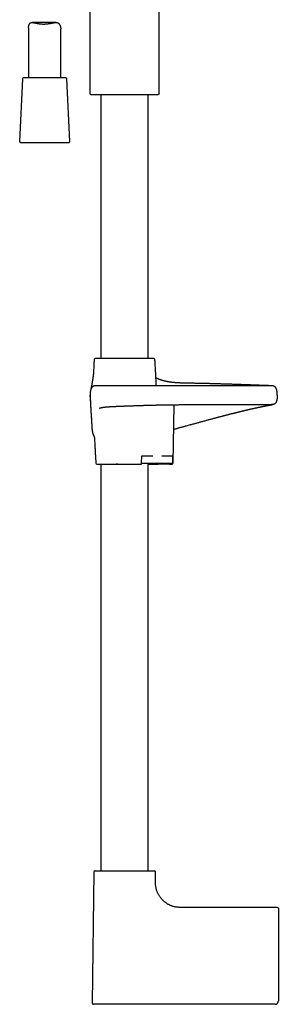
# Model space of a CAD drawing. Header units: millimetres. Extents: x 8 to 891, y 12 to 2057.
# Tile 6 of 15: x 36 to 156, y 1089 to 1546. Entities that reach past the tile are written whole.
import ezdxf

# ---------------------------------------------------------------- set-up
doc = ezdxf.new("R2010")
doc.units = ezdxf.units.MM

msp = doc.modelspace()

# ---------------------------------------------------------------- linework, layer by layer
at = {"color": 7, "linetype": 'Continuous', "lineweight": 30}
for p, q in [((100.75, 1512.18), (100.75, 1626.82)), ((68.45, 1557.08), (68.45, 1512.18)), ((52.72, 1545.09), (41.57, 1545.09)), ((39.95, 1542.64), (39.95, 1519.4)), ((54.95, 1519.4), (54.95, 1542.13)), ((37.08, 1518.93), (35.82, 1489.93)), ((57.32, 1519.4), (37.58, 1519.4)), ((59.08, 1489.93), (57.82, 1518.93)), ((68.92, 1511.68), (70.29, 1511.61)), ((70.29, 1511.61), (98.91, 1511.61)), ((73.6, 1511.61), (73.6, 1389.05)), ((95.6, 1389.05), (95.6, 1511.61)), ((98.91, 1511.61), (100.27, 1511.68)), ((36.32, 1489.4), (46.78, 1489.4)), ((46.78, 1489.4), (58.58, 1489.4)), ((112.6, 1376.44), (71.19, 1376.44)), ((112.6, 1377.67), (112.6, 1377.67)), ((152.99, 1376.44), (112.6, 1376.44)), ((68.6, 1372.09), (68.6, 1371.9)), ((68.6, 1372.09), (68.61, 1372.09)), ((107.12, 1340.58), (107.71, 1367.66)), ((112.6, 1367.69), (152.88, 1367.69)), ((73.6, 1340.09), (73.6, 1151.28)), ((81.28, 1340.09), (90.62, 1340.09)), ((92.49, 1340.58), (92.62, 1343.88)), ((93.07, 1343.88), (97.79, 1343.88)), ((95.6, 1151.28), (95.6, 1340.09)), ((105.2, 1340.09), (99.59, 1340.09)), ((101.89, 1343.88), (106.6, 1343.88)), ((106.41, 1340.09), (105.2, 1340.09)), ((106.44, 1340.09), (106.41, 1340.09)), ((106.94, 1343.88), (106.94, 1340.58)), ((70.24, 1150.78), (69.6, 1089.8)), ((99.01, 1145.58), (98.95, 1150.78)), ((155.6, 1134.29), (110.41, 1134.29)), ((156.1, 1133.79), (156.1, 1119.76)), ((156.1, 1119.76), (156.1, 1090.79)), ((154.6, 1089.29), (84.6, 1089.29)), ((154.82, 1089.31), (154.82, 1089.31)), ((156.04, 1090.43), (156.04, 1090.43))]:
    msp.add_line(p, q, dxfattribs=at)
at = {"color": 7, "linetype": 'Continuous', "lineweight": 30, "flags": 128}
for points in [[(92.49, 1340.58), (94.9, 1340.58), (97.3, 1340.58), (99.71, 1340.58), (102.12, 1340.58), (104.53, 1340.58), (106.94, 1340.58)], [(95.46, 1340.09), (95.46, 1340.09), (95.49, 1340.09), (95.53, 1340.09), (95.61, 1340.09), (95.71, 1340.09), (95.84, 1340.09), (96, 1340.09), (96.2, 1340.09), (96.36, 1340.09), (96.55, 1340.09), (96.75, 1340.09), (96.97, 1340.09), (97.2, 1340.09), (97.45, 1340.09), (97.7, 1340.09), (97.98, 1340.09), (98.16, 1340.09), (98.35, 1340.09), (98.55, 1340.09), (98.75, 1340.09), (98.95, 1340.09), (99.16, 1340.09), (99.37, 1340.09), (99.59, 1340.09), (99.8, 1340.09), (100.02, 1340.1), (100.24, 1340.12), (100.46, 1340.16), (100.76, 1340.21), (101.06, 1340.26), (101.37, 1340.3), (101.68, 1340.34), (102.01, 1340.35), (102.44, 1340.36), (102.9, 1340.34), (103.36, 1340.31), (103.89, 1340.27), (104.42, 1340.21), (104.94, 1340.15), (105.45, 1340.11), (105.95, 1340.09), (106.4, 1340.09), (106.4, 1340.09)]]:
    msp.add_lwpolyline(points, dxfattribs=at)
at = {"color": 7, "linetype": 'Continuous', "lineweight": 30}
for centre, start, end in [((37.58, 1518.9), 90, 177.5187), ((57.32, 1518.9), 2.4813, 90), ((68.95, 1512.18), 180, 267.337), ((100.25, 1512.18), 272.663, 0), ((36.32, 1489.9), 177.5187, 270), ((58.58, 1489.9), 270, 2.4813), ((70.97, 1388.55), 90, 176.5802), ((98.23, 1388.55), 3.4198, 90), ((71.76, 1340.59), 183.8822, 270), ((70.74, 1150.78), 90, 179.4), ((98.45, 1150.78), 0.6, 90), ((155.6, 1133.79), 0, 90), ((70.1, 1089.79), 179.4, 270)]:
    msp.add_arc(centre, 0.5, start, end, dxfattribs=at)
for points, knots in [([(39.95, 1542.64), (39.95, 1542.66), (39.95, 1542.76), (39.96, 1542.94), (39.99, 1543.17), (40.02, 1543.4), (40.07, 1543.64), (40.14, 1543.87), (40.21, 1544.1), (40.3, 1544.31), (40.41, 1544.51), (40.52, 1544.65), (40.61, 1544.76), (40.69, 1544.83), (40.77, 1544.89), (40.89, 1544.96), (41.05, 1545.02), (41.26, 1545.07), (41.49, 1545.09), (41.71, 1545.08), (41.91, 1545.07), (42.1, 1545.05), (42.29, 1545.02), (42.49, 1544.98), (42.7, 1544.95), (42.91, 1544.9), (43.13, 1544.86), (43.36, 1544.81), (43.6, 1544.77), (43.84, 1544.72), (44.09, 1544.67), (44.35, 1544.63), (44.61, 1544.58), (44.88, 1544.54), (45.15, 1544.51), (45.46, 1544.47), (45.81, 1544.44), (46.2, 1544.41), (46.6, 1544.39), (46.86, 1544.39), (47, 1544.39)], [0, 0, 0, 0, 0.01279, 0.044406, 0.076205, 0.108043, 0.140241, 0.172476, 0.204858, 0.237319, 0.26894, 0.300953, 0.317087, 0.33322, 0.349613, 0.366054, 0.397696, 0.429898, 0.462358, 0.495305, 0.51759, 0.539923, 0.562556, 0.585189, 0.607965, 0.630742, 0.653783, 0.676856, 0.700369, 0.723914, 0.747711, 0.771508, 0.795445, 0.819381, 0.843591, 0.867842, 0.900597, 0.933576, 0.966671, 1, 1, 1, 1]), ([(47, 1544.39), (47.1, 1544.39), (47.29, 1544.39), (47.59, 1544.4), (47.89, 1544.42), (48.2, 1544.44), (48.5, 1544.46), (48.8, 1544.5), (49.1, 1544.54), (49.39, 1544.58), (49.68, 1544.62), (49.96, 1544.67), (50.23, 1544.72), (50.51, 1544.77), (50.78, 1544.82), (51.05, 1544.87), (51.31, 1544.92), (51.6, 1544.97), (51.93, 1545.02), (52.28, 1545.07), (52.56, 1545.08), (52.77, 1545.09), (52.96, 1545.08), (53.16, 1545.06), (53.37, 1545.01), (53.57, 1544.94), (53.75, 1544.84), (53.92, 1544.72), (54.07, 1544.57), (54.2, 1544.41), (54.33, 1544.22), (54.45, 1544), (54.56, 1543.77), (54.65, 1543.53), (54.74, 1543.28), (54.81, 1543.04), (54.87, 1542.8), (54.91, 1542.57), (54.94, 1542.35), (54.95, 1542.21), (54.95, 1542.14), (54.95, 1542.13)], [0, 0, 0, 0, 0.022686, 0.045418, 0.068495, 0.091573, 0.114834, 0.138095, 0.161701, 0.185351, 0.208036, 0.230757, 0.253745, 0.276734, 0.299864, 0.322994, 0.346398, 0.369842, 0.403662, 0.437809, 0.47214, 0.489502, 0.5069, 0.53242, 0.558266, 0.584295, 0.610716, 0.636243, 0.662087, 0.688067, 0.714293, 0.744613, 0.775007, 0.805554, 0.836139, 0.867071, 0.898051, 0.929234, 0.960537, 0.993098, 1, 1, 1, 1]), ([(70.47, 1388.58), (70.45, 1388.3), (70.41, 1387.68), (70.36, 1386.71), (70.3, 1385.66), (70.25, 1384.6), (70.2, 1383.7), (70.17, 1383.16), (70.16, 1382.97)], [0, 0, 0, 0, 0.148717, 0.331924, 0.518873, 0.708634, 0.900279, 1, 1, 1, 1]), ([(94.23, 1389.05), (94.12, 1389.05), (93.9, 1389.05), (93.55, 1389.05), (93.2, 1389.05), (92.83, 1389.05), (92.45, 1389.05), (92.06, 1389.05), (91.66, 1389.05), (91.26, 1389.05), (90.85, 1389.05), (90.43, 1389.05), (89.98, 1389.05), (89.5, 1389.05), (88.98, 1389.05), (88.46, 1389.05), (87.93, 1389.05), (87.34, 1389.05), (86.7, 1389.05), (86, 1389.05), (85.3, 1389.05), (84.64, 1389.05), (84.03, 1389.05), (83.47, 1389.05), (82.91, 1389.05), (82.36, 1389.05), (81.84, 1389.05), (81.35, 1389.05), (80.91, 1389.05), (80.47, 1389.05), (80.04, 1389.05), (79.61, 1389.05), (79.17, 1389.05), (78.73, 1389.05), (78.29, 1389.05), (77.86, 1389.05), (77.43, 1389.05), (77.02, 1389.05), (76.56, 1389.05), (76.04, 1389.05), (75.49, 1389.05), (75.02, 1389.05), (74.63, 1389.05), (74.32, 1389.05), (74.02, 1389.05), (73.73, 1389.05), (73.46, 1389.05), (73.19, 1389.05), (72.94, 1389.05), (72.7, 1389.05), (72.48, 1389.05), (72.28, 1389.05), (72.07, 1389.05), (71.88, 1389.05), (71.69, 1389.05), (71.52, 1389.05), (71.38, 1389.05), (71.24, 1389.05), (71.12, 1389.05), (71.03, 1389.05), (70.98, 1389.05), (70.97, 1389.05), (70.97, 1389.05)], [0, 0, 0, 0, 0.014515, 0.029003, 0.04348, 0.057964, 0.072471, 0.087558, 0.102046, 0.116516, 0.130985, 0.145471, 0.15999, 0.177165, 0.1943, 0.211424, 0.228565, 0.24575, 0.267669, 0.289533, 0.311402, 0.333333, 0.350875, 0.368375, 0.385862, 0.403367, 0.42092, 0.435236, 0.449522, 0.463793, 0.478066, 0.492357, 0.506682, 0.52207, 0.537426, 0.55277, 0.568123, 0.583505, 0.598343, 0.621109, 0.643862, 0.666667, 0.681179, 0.695665, 0.710143, 0.724628, 0.739137, 0.754225, 0.768713, 0.783183, 0.797652, 0.812137, 0.826656, 0.843831, 0.860967, 0.878091, 0.895231, 0.912417, 0.934336, 0.9562, 0.978069, 1, 1, 1, 1]), ([(98.23, 1389.05), (98.22, 1389.05), (98.22, 1389.05), (98.18, 1389.05), (98.12, 1389.05), (98.04, 1389.05), (97.95, 1389.05), (97.84, 1389.05), (97.72, 1389.05), (97.59, 1389.05), (97.44, 1389.05), (97.28, 1389.05), (97.1, 1389.05), (96.9, 1389.05), (96.68, 1389.05), (96.45, 1389.05), (96.19, 1389.05), (95.93, 1389.05), (95.61, 1389.05), (95.22, 1389.05), (94.74, 1389.05), (94.4, 1389.05), (94.23, 1389.05)], [0, 0, 0, 0, 0.052626, 0.105125, 0.157587, 0.210102, 0.26276, 0.305709, 0.348566, 0.391379, 0.434198, 0.477071, 0.520047, 0.566209, 0.612277, 0.65831, 0.70437, 0.750516, 0.795035, 0.86334, 0.931596, 1, 1, 1, 1]), ([(99.38, 1376.44), (99.37, 1376.67), (99.32, 1377.6), (99.23, 1379.24), (99.14, 1381.01), (99.06, 1382.44), (99, 1383.52), (98.95, 1384.59), (98.89, 1385.66), (98.83, 1386.7), (98.78, 1387.68), (98.74, 1388.3), (98.72, 1388.58)], [0, 0, 0, 0, 0.056015, 0.229812, 0.40468, 0.493982, 0.58315, 0.671877, 0.759734, 0.846289, 0.93111, 1, 1, 1, 1]), ([(70.16, 1382.97), (70.16, 1382.94), (70.15, 1382.88), (70.15, 1382.79), (70.14, 1382.72), (70.14, 1382.65), (70.14, 1382.58), (70.13, 1382.5), (70.12, 1382.41), (70.12, 1382.32), (70.11, 1382.24), (70.1, 1382.16), (70.09, 1382.08), (70.09, 1381.99), (70.08, 1381.89), (70.07, 1381.8), (70.06, 1381.71), (70.05, 1381.64), (70.04, 1381.55), (70.03, 1381.46), (70.02, 1381.36), (70.01, 1381.25), (70, 1381.16), (69.99, 1381.08), (69.98, 1381), (69.97, 1380.92), (69.96, 1380.84), (69.95, 1380.76), (69.94, 1380.68), (69.93, 1380.61), (69.92, 1380.54), (69.91, 1380.48), (69.9, 1380.42), (69.89, 1380.36), (69.88, 1380.28), (69.87, 1380.21), (69.86, 1380.13), (69.85, 1380.07), (69.84, 1380.01), (69.84, 1379.96), (69.83, 1379.91), (69.82, 1379.87), (69.82, 1379.82), (69.81, 1379.77), (69.8, 1379.7), (69.79, 1379.63), (69.77, 1379.55), (69.76, 1379.47), (69.75, 1379.4), (69.74, 1379.34), (69.73, 1379.29), (69.73, 1379.23), (69.72, 1379.18), (69.71, 1379.11), (69.7, 1379.04), (69.68, 1378.96), (69.67, 1378.89), (69.66, 1378.83), (69.65, 1378.77), (69.64, 1378.72), (69.63, 1378.66), (69.62, 1378.58), (69.61, 1378.49), (69.59, 1378.38), (69.57, 1378.28), (69.55, 1378.17), (69.54, 1378.07), (69.52, 1377.99), (69.51, 1377.9), (69.5, 1377.83), (69.48, 1377.75), (69.47, 1377.68), (69.46, 1377.61), (69.45, 1377.56), (69.44, 1377.5), (69.43, 1377.44), (69.42, 1377.36), (69.4, 1377.28), (69.39, 1377.19), (69.37, 1377.11), (69.36, 1377.03), (69.35, 1376.97), (69.33, 1376.91), (69.32, 1376.84), (69.31, 1376.77), (69.29, 1376.69), (69.28, 1376.59), (69.26, 1376.5), (69.24, 1376.4), (69.22, 1376.3), (69.2, 1376.19), (69.18, 1376.09), (69.17, 1376), (69.15, 1375.9), (69.13, 1375.8), (69.11, 1375.7), (69.09, 1375.6), (69.07, 1375.51), (69.05, 1375.42), (69.04, 1375.36), (69.03, 1375.3), (69.02, 1375.25), (69.01, 1375.19), (69, 1375.14), (68.98, 1375.08), (68.97, 1375.03), (68.96, 1374.96), (68.94, 1374.88), (68.93, 1374.8), (68.91, 1374.75), (68.91, 1374.72), (68.9, 1374.7), (68.9, 1374.69), (68.9, 1374.67), (68.9, 1374.67), (68.9, 1374.66), (68.89, 1374.66), (68.9, 1374.66), (68.9, 1374.67), (68.9, 1374.67), (68.9, 1374.67), (68.9, 1374.67), (68.9, 1374.67), (68.9, 1374.67), (68.9, 1374.67), (68.9, 1374.67), (68.9, 1374.67), (68.9, 1374.67), (68.9, 1374.67)], [0, 0, 0, 0, 0.005717, 0.010473, 0.014152, 0.017883, 0.021978, 0.026445, 0.032649, 0.037875, 0.042249, 0.046927, 0.052239, 0.057939, 0.063928, 0.070119, 0.075669, 0.080358, 0.085055, 0.091609, 0.098851, 0.105742, 0.112221, 0.118076, 0.123301, 0.127988, 0.133663, 0.140073, 0.145928, 0.151045, 0.155454, 0.159891, 0.16419, 0.168725, 0.174532, 0.180035, 0.185806, 0.190793, 0.194967, 0.198875, 0.202309, 0.205758, 0.20922, 0.213033, 0.217937, 0.223964, 0.230894, 0.237129, 0.242349, 0.246723, 0.251009, 0.255055, 0.259598, 0.264963, 0.27115, 0.277289, 0.2834, 0.288461, 0.292818, 0.297144, 0.301466, 0.30797, 0.315853, 0.323994, 0.334071, 0.342952, 0.350804, 0.359338, 0.365, 0.371588, 0.378854, 0.385299, 0.390673, 0.395347, 0.399866, 0.405963, 0.412657, 0.420106, 0.428447, 0.436097, 0.442987, 0.448824, 0.454343, 0.459959, 0.466386, 0.475127, 0.48451, 0.494138, 0.503034, 0.514554, 0.525569, 0.536229, 0.546703, 0.556902, 0.569875, 0.582369, 0.595099, 0.607937, 0.620081, 0.630351, 0.637885, 0.646703, 0.656776, 0.668051, 0.679639, 0.69111, 0.702474, 0.728635, 0.754146, 0.778368, 0.792054, 0.805216, 0.817117, 0.827629, 0.843637, 0.861056, 0.880293, 0.899452, 0.917337, 0.933965, 0.939614, 0.946314, 0.95411, 0.963006, 0.973009, 0.983919, 0.995914, 1, 1, 1, 1]), ([(71.19, 1376.44), (71.16, 1376.44), (71.04, 1376.44), (70.83, 1376.43), (70.57, 1376.38), (70.31, 1376.31), (70.08, 1376.22), (69.89, 1376.12), (69.73, 1376.01), (69.58, 1375.89), (69.45, 1375.76), (69.32, 1375.6), (69.21, 1375.42), (69.11, 1375.23), (69.02, 1375.03), (68.92, 1374.76), (68.83, 1374.42), (68.74, 1374.02), (68.68, 1373.61), (68.64, 1373.24), (68.62, 1372.91), (68.6, 1372.61), (68.6, 1372.34), (68.6, 1372.17), (68.6, 1372.09)], [0, 0, 0, 0, 0.015765, 0.061733, 0.108494, 0.155763, 0.203438, 0.235516, 0.267938, 0.30087, 0.334543, 0.369242, 0.405272, 0.442746, 0.481621, 0.521769, 0.591508, 0.66306, 0.734968, 0.805619, 0.859138, 0.909963, 0.957216, 1, 1, 1, 1]), ([(112.6, 1377.68), (112.4, 1377.68), (111.98, 1377.69), (111.34, 1377.7), (110.68, 1377.73), (110.05, 1377.76), (109.46, 1377.79), (108.9, 1377.82), (108.35, 1377.86), (107.81, 1377.91), (107.29, 1377.96), (106.81, 1378.01), (106.36, 1378.07), (105.92, 1378.12), (105.5, 1378.19), (105.1, 1378.25), (104.73, 1378.31), (104.4, 1378.37), (104.1, 1378.43), (103.84, 1378.49), (103.61, 1378.54), (103.4, 1378.59), (103.23, 1378.63), (103.07, 1378.67), (102.89, 1378.71), (102.75, 1378.75), (102.65, 1378.77), (102.58, 1378.79), (102.49, 1378.82), (102.38, 1378.85), (102.24, 1378.89), (102.08, 1378.93), (101.92, 1378.98), (101.77, 1379.03), (101.65, 1379.07), (101.55, 1379.1), (101.46, 1379.13), (101.36, 1379.17), (101.22, 1379.21), (101.06, 1379.27), (100.89, 1379.33), (100.74, 1379.39), (100.6, 1379.45), (100.47, 1379.5), (100.33, 1379.56), (100.18, 1379.63), (100.03, 1379.7), (99.88, 1379.77), (99.73, 1379.85), (99.59, 1379.92), (99.46, 1380), (99.33, 1380.07), (99.23, 1380.13), (99.18, 1380.16), (99.18, 1380.16)], [0, 0, 0, 0, 0.0406305, 0.0894586, 0.1359923, 0.1802501, 0.2222677, 0.2620927, 0.2997815, 0.3388445, 0.3754806, 0.4097744, 0.4418081, 0.4716598, 0.5030259, 0.5317666, 0.5579697, 0.5817129, 0.6030637, 0.6220799, 0.6388105, 0.6532962, 0.6655703, 0.6757452, 0.6900726, 0.7031611, 0.7070218, 0.7118045, 0.7184782, 0.7270244, 0.7372007, 0.7498142, 0.7618405, 0.7732852, 0.7834889, 0.7902723, 0.7965322, 0.8043765, 0.8139495, 0.8285041, 0.8423688, 0.8546132, 0.8648552, 0.8760073, 0.8884391, 0.9014146, 0.9141066, 0.9281722, 0.9435964, 0.9567885, 0.96993, 0.9828267, 0.9984968, 1, 1, 1, 1]), ([(153.09, 1376.44), (153.09, 1376.44), (153.09, 1376.44), (153.07, 1376.44), (153.04, 1376.44), (153.01, 1376.45), (152.97, 1376.45), (152.92, 1376.45), (152.87, 1376.45), (152.82, 1376.45), (152.76, 1376.45), (152.71, 1376.46), (152.63, 1376.46), (152.53, 1376.46), (152.39, 1376.47), (152.24, 1376.47), (152.1, 1376.48), (151.97, 1376.48), (151.87, 1376.49), (151.78, 1376.49), (151.69, 1376.49), (151.6, 1376.5), (151.52, 1376.5), (151.41, 1376.5), (151.28, 1376.51), (151.11, 1376.52), (150.92, 1376.52), (150.71, 1376.53), (150.47, 1376.54), (150.22, 1376.55), (149.94, 1376.56), (149.64, 1376.57), (149.32, 1376.58), (148.99, 1376.59), (148.58, 1376.61), (148.08, 1376.63), (147.47, 1376.65), (146.83, 1376.67), (146.27, 1376.7), (145.82, 1376.71), (145.47, 1376.73), (145.13, 1376.74), (144.77, 1376.75), (144.4, 1376.76), (144.02, 1376.78), (143.63, 1376.79), (143.22, 1376.81), (142.79, 1376.82), (142.34, 1376.84), (141.86, 1376.86), (141.36, 1376.88), (140.83, 1376.9), (140.27, 1376.92), (139.68, 1376.94), (139.07, 1376.96), (138.44, 1376.98), (137.77, 1377.01), (137.08, 1377.03), (136.37, 1377.05), (135.63, 1377.08), (134.87, 1377.11), (134.07, 1377.13), (133.25, 1377.16), (132.39, 1377.19), (131.56, 1377.21), (130.76, 1377.24), (130.01, 1377.26), (129.23, 1377.28), (128.43, 1377.31), (127.61, 1377.33), (126.8, 1377.35), (126.01, 1377.38), (125.24, 1377.4), (124.45, 1377.42), (123.64, 1377.44), (122.82, 1377.46), (121.98, 1377.48), (121.12, 1377.5), (120.23, 1377.52), (119.32, 1377.54), (118.37, 1377.56), (117.38, 1377.58), (116.37, 1377.6), (115.32, 1377.62), (114.25, 1377.64), (113.33, 1377.66), (112.78, 1377.67), (112.6, 1377.67)], [0, 0, 0, 0, 0.010062, 0.020587, 0.030611, 0.04014, 0.049177, 0.057727, 0.065347, 0.072541, 0.079311, 0.08566, 0.091591, 0.104072, 0.116395, 0.128576, 0.140615, 0.147431, 0.153958, 0.16002, 0.165619, 0.170757, 0.17546, 0.18009, 0.188699, 0.197477, 0.206595, 0.216932, 0.227729, 0.238981, 0.250681, 0.262775, 0.274983, 0.287261, 0.299605, 0.319127, 0.338788, 0.35857, 0.37845, 0.387923, 0.397409, 0.406907, 0.416416, 0.425955, 0.43582, 0.445504, 0.455553, 0.465964, 0.476733, 0.487856, 0.499333, 0.511163, 0.523346, 0.535882, 0.548775, 0.561785, 0.575147, 0.588863, 0.602943, 0.616869, 0.631149, 0.645793, 0.660814, 0.676225, 0.692042, 0.704767, 0.717762, 0.731038, 0.744605, 0.758476, 0.772659, 0.785044, 0.797672, 0.810549, 0.823687, 0.83711, 0.850594, 0.8644, 0.878555, 0.893079, 0.908301, 0.923951, 0.94005, 0.956619, 0.97368, 0.991253, 1, 1, 1, 1]), ([(155.59, 1372.09), (155.59, 1372.17), (155.58, 1372.35), (155.58, 1372.63), (155.56, 1372.92), (155.54, 1373.24), (155.51, 1373.56), (155.46, 1373.88), (155.4, 1374.2), (155.33, 1374.51), (155.25, 1374.79), (155.16, 1375.03), (155.07, 1375.24), (154.97, 1375.43), (154.86, 1375.6), (154.73, 1375.76), (154.59, 1375.9), (154.45, 1376.02), (154.29, 1376.12), (154.1, 1376.22), (153.87, 1376.31), (153.61, 1376.38), (153.34, 1376.43), (153.14, 1376.44), (153.02, 1376.44), (152.99, 1376.44)], [0, 0, 0, 0, 0.0436599, 0.0919444, 0.1439061, 0.1986136, 0.2551565, 0.3116225, 0.3682084, 0.424165, 0.4788138, 0.5189909, 0.55789, 0.5953822, 0.6314281, 0.6661448, 0.6998379, 0.7327953, 0.7652449, 0.7973532, 0.8450764, 0.8923922, 0.9391957, 0.9851961, 1, 1, 1, 1]), ([(68.6, 1372.09), (68.61, 1371.9), (68.61, 1371.54), (68.63, 1371.02), (68.65, 1370.53), (68.67, 1370.07), (68.69, 1369.63), (68.71, 1369.23), (68.73, 1368.86), (68.75, 1368.52), (68.77, 1368.23), (68.79, 1368.06), (68.8, 1367.99)], [0, 0, 0, 0, 0.130836, 0.254501, 0.371188, 0.481128, 0.584574, 0.681812, 0.773177, 0.859064, 0.939946, 1, 1, 1, 1]), ([(68.6, 1371.46), (68.6, 1371.46), (68.6, 1371.46), (68.6, 1371.47), (68.6, 1371.47), (68.6, 1371.47), (68.6, 1371.48), (68.6, 1371.48), (68.6, 1371.49), (68.6, 1371.49), (68.6, 1371.5), (68.6, 1371.51), (68.6, 1371.51), (68.6, 1371.52), (68.6, 1371.53), (68.6, 1371.54), (68.6, 1371.55), (68.6, 1371.56), (68.6, 1371.57), (68.6, 1371.58), (68.6, 1371.6), (68.6, 1371.61), (68.6, 1371.63), (68.6, 1371.64), (68.6, 1371.66), (68.6, 1371.69), (68.6, 1371.71), (68.6, 1371.73), (68.6, 1371.76), (68.6, 1371.79), (68.6, 1371.82), (68.6, 1371.86), (68.6, 1371.9), (68.6, 1371.94), (68.6, 1371.99), (68.6, 1372.04), (68.6, 1372.07), (68.6, 1372.09)], [0, 0, 0, 0, 0.044616, 0.08729, 0.12802, 0.166808, 0.203653, 0.238555, 0.269684, 0.299085, 0.32676, 0.352708, 0.37693, 0.400732, 0.422593, 0.442512, 0.460489, 0.476525, 0.490621, 0.505314, 0.520275, 0.53577, 0.551799, 0.57297, 0.595006, 0.617906, 0.642161, 0.668281, 0.696268, 0.726122, 0.757842, 0.793076, 0.830359, 0.869693, 0.911077, 0.954513, 1, 1, 1, 1]), ([(68.6, 1371.44), (68.6, 1371.42), (68.61, 1371.35), (68.61, 1371.21), (68.61, 1371.03), (68.62, 1370.88), (68.62, 1370.76), (68.63, 1370.67), (68.63, 1370.6), (68.63, 1370.54), (68.63, 1370.48), (68.64, 1370.44), (68.64, 1370.37), (68.64, 1370.28), (68.65, 1370.18), (68.65, 1370.08), (68.65, 1370), (68.66, 1369.92), (68.66, 1369.84), (68.66, 1369.76), (68.67, 1369.68), (68.67, 1369.59), (68.68, 1369.48), (68.68, 1369.35), (68.69, 1369.19), (68.7, 1369.01), (68.71, 1368.81), (68.72, 1368.63), (68.73, 1368.43), (68.74, 1368.22), (68.75, 1367.99), (68.76, 1367.78), (68.77, 1367.54), (68.79, 1367.3), (68.8, 1367.02), (68.82, 1366.74), (68.84, 1366.44), (68.85, 1366.17), (68.87, 1365.88), (68.89, 1365.58), (68.9, 1365.28), (68.92, 1365), (68.94, 1364.71), (68.95, 1364.42), (68.97, 1364.1), (68.99, 1363.76), (69.02, 1363.4), (69.04, 1363.05), (69.06, 1362.7), (69.08, 1362.36), (69.1, 1362.02), (69.12, 1361.74), (69.14, 1361.51), (69.15, 1361.33), (69.16, 1361.14), (69.17, 1360.95), (69.18, 1360.76), (69.19, 1360.6), (69.2, 1360.45), (69.21, 1360.31), (69.22, 1360.2), (69.23, 1360.1), (69.23, 1360.01), (69.24, 1359.9), (69.25, 1359.79), (69.25, 1359.69), (69.26, 1359.59), (69.26, 1359.5), (69.27, 1359.42), (69.27, 1359.34), (69.28, 1359.26), (69.28, 1359.17), (69.29, 1359.06), (69.3, 1358.95), (69.3, 1358.85), (69.31, 1358.74), (69.32, 1358.62), (69.32, 1358.49), (69.33, 1358.37), (69.34, 1358.25), (69.35, 1358.13), (69.35, 1358), (69.36, 1357.88), (69.37, 1357.77), (69.37, 1357.68), (69.38, 1357.6), (69.38, 1357.52), (69.39, 1357.43), (69.4, 1357.28), (69.41, 1357.09), (69.43, 1356.86), (69.44, 1356.66), (69.45, 1356.5), (69.46, 1356.39), (69.47, 1356.31), (69.48, 1356.23), (69.48, 1356.14), (69.49, 1356.05), (69.5, 1355.96), (69.51, 1355.88), (69.52, 1355.8), (69.53, 1355.72), (69.54, 1355.65), (69.55, 1355.57), (69.56, 1355.48), (69.58, 1355.4), (69.59, 1355.33), (69.6, 1355.28), (69.61, 1355.24), (69.62, 1355.19), (69.63, 1355.13), (69.64, 1355.06), (69.66, 1354.97), (69.68, 1354.87), (69.71, 1354.77), (69.73, 1354.66), (69.76, 1354.56), (69.8, 1354.45), (69.83, 1354.34), (69.86, 1354.23), (69.9, 1354.12), (69.93, 1354.02), (69.96, 1353.93), (69.99, 1353.85), (70.02, 1353.78), (70.05, 1353.71), (70.08, 1353.63), (70.11, 1353.56), (70.14, 1353.46), (70.19, 1353.35), (70.24, 1353.23), (70.28, 1353.11), (70.33, 1353), (70.37, 1352.89), (70.41, 1352.8), (70.44, 1352.71), (70.48, 1352.62), (70.51, 1352.53), (70.53, 1352.46), (70.55, 1352.41), (70.56, 1352.37), (70.57, 1352.33), (70.58, 1352.3), (70.59, 1352.28), (70.6, 1352.26), (70.6, 1352.24), (70.6, 1352.23), (70.61, 1352.22), (70.61, 1352.2), (70.62, 1352.19), (70.62, 1352.18), (70.62, 1352.17), (70.62, 1352.17), (70.62, 1352.17)], [0, 0, 0, 0, 0.001072, 0.007149, 0.012636, 0.017449, 0.021533, 0.024504, 0.026954, 0.030939, 0.035084, 0.039415, 0.044732, 0.050325, 0.055605, 0.060569, 0.064779, 0.068332, 0.072997, 0.077246, 0.081448, 0.086222, 0.09151, 0.097222, 0.105163, 0.11291, 0.120588, 0.128317, 0.135053, 0.143313, 0.15072, 0.159312, 0.166019, 0.174238, 0.183443, 0.192735, 0.202067, 0.21066, 0.218135, 0.229442, 0.237722, 0.245158, 0.254678, 0.263573, 0.270707, 0.282998, 0.292838, 0.302801, 0.313293, 0.322563, 0.332247, 0.342011, 0.346735, 0.351687, 0.357144, 0.363073, 0.368035, 0.372993, 0.377287, 0.380929, 0.38434, 0.387297, 0.390264, 0.393793, 0.398276, 0.402289, 0.40686, 0.410094, 0.413297, 0.41628, 0.418841, 0.422058, 0.425751, 0.429055, 0.43205, 0.4347, 0.438368, 0.442309, 0.445457, 0.448797, 0.452342, 0.456092, 0.45987, 0.463106, 0.465661, 0.467899, 0.469966, 0.47263, 0.476015, 0.482943, 0.489673, 0.496017, 0.500214, 0.503771, 0.506, 0.508729, 0.511939, 0.516893, 0.52141, 0.526252, 0.531127, 0.535895, 0.540945, 0.546663, 0.554568, 0.561739, 0.5673, 0.571366, 0.575577, 0.580479, 0.586075, 0.592366, 0.60318, 0.613947, 0.624595, 0.635127, 0.647526, 0.659917, 0.672361, 0.684876, 0.697406, 0.709339, 0.718973, 0.728052, 0.736652, 0.744801, 0.753213, 0.762386, 0.772262, 0.786434, 0.801221, 0.816418, 0.831052, 0.844499, 0.857371, 0.870414, 0.883802, 0.897529, 0.911606, 0.91918, 0.92685, 0.934579, 0.941666, 0.947841, 0.952054, 0.955849, 0.959909, 0.964321, 0.969074, 0.977333, 0.986223, 0.995484, 1, 1, 1, 1]), ([(155.59, 1372.09), (155.58, 1371.93), (155.58, 1371.61), (155.56, 1371.13), (155.52, 1370.68), (155.47, 1370.27), (155.42, 1369.92), (155.35, 1369.62), (155.28, 1369.35), (155.2, 1369.1), (155.11, 1368.9), (155.02, 1368.72), (154.93, 1368.58), (154.82, 1368.42), (154.69, 1368.27), (154.52, 1368.13), (154.35, 1368.02), (154.17, 1367.93), (153.98, 1367.85), (153.75, 1367.79), (153.5, 1367.73), (153.22, 1367.7), (153.01, 1367.68), (152.9, 1367.69), (152.88, 1367.69)], [0, 0, 0, 0, 0.081359, 0.161295, 0.238597, 0.312076, 0.367332, 0.418839, 0.466135, 0.509354, 0.548945, 0.579511, 0.60817, 0.635209, 0.673342, 0.709403, 0.744233, 0.778526, 0.812812, 0.847444, 0.894385, 0.941983, 0.989891, 1, 1, 1, 1]), ([(72.97, 1366.05), (72.97, 1366.05), (72.97, 1366.05), (72.98, 1366.05), (72.98, 1366.05), (72.98, 1366.06), (72.99, 1366.06), (73, 1366.07), (73.01, 1366.07), (73.03, 1366.08), (73.04, 1366.09), (73.06, 1366.1), (73.09, 1366.11), (73.1, 1366.11), (73.12, 1366.12), (73.14, 1366.13), (73.16, 1366.13), (73.18, 1366.14), (73.2, 1366.15), (73.24, 1366.16), (73.27, 1366.18), (73.31, 1366.19), (73.35, 1366.2), (73.4, 1366.21), (73.46, 1366.23), (73.52, 1366.25), (73.59, 1366.27), (73.65, 1366.28), (73.71, 1366.3), (73.77, 1366.31), (73.84, 1366.32), (73.9, 1366.34), (73.96, 1366.35), (74.01, 1366.36), (74.07, 1366.37), (74.14, 1366.38), (74.19, 1366.39), (74.25, 1366.4), (74.3, 1366.41), (74.37, 1366.42), (74.44, 1366.43), (74.51, 1366.45), (74.58, 1366.46), (74.64, 1366.47), (74.69, 1366.47), (74.73, 1366.48), (74.76, 1366.48), (74.79, 1366.49), (74.82, 1366.49), (74.85, 1366.5), (74.9, 1366.5), (74.96, 1366.51), (75.02, 1366.52), (75.1, 1366.53), (75.19, 1366.54), (75.29, 1366.55), (75.38, 1366.56), (75.47, 1366.57), (75.55, 1366.58), (75.63, 1366.59), (75.71, 1366.6), (75.79, 1366.61), (75.87, 1366.61), (75.95, 1366.62), (76.03, 1366.63), (76.12, 1366.64), (76.22, 1366.65), (76.32, 1366.65), (76.42, 1366.66), (76.52, 1366.67), (76.62, 1366.68), (76.72, 1366.69), (76.82, 1366.69), (76.9, 1366.7), (76.98, 1366.71), (77.05, 1366.71), (77.13, 1366.72), (77.2, 1366.72), (77.3, 1366.73), (77.4, 1366.74), (77.5, 1366.74), (77.59, 1366.75), (77.69, 1366.75), (77.79, 1366.76), (77.89, 1366.77), (77.98, 1366.77), (78.05, 1366.78), (78.11, 1366.78), (78.17, 1366.78), (78.24, 1366.79), (78.32, 1366.79), (78.42, 1366.8), (78.54, 1366.8), (78.67, 1366.81), (78.8, 1366.82), (78.94, 1366.83), (79.09, 1366.83), (79.23, 1366.84), (79.36, 1366.85), (79.49, 1366.85), (79.6, 1366.86), (79.71, 1366.86), (79.79, 1366.87), (79.86, 1366.87), (79.9, 1366.87), (79.94, 1366.87), (79.98, 1366.87), (80.04, 1366.88), (80.13, 1366.88), (80.24, 1366.89), (80.36, 1366.89), (80.49, 1366.9), (80.62, 1366.9), (80.76, 1366.91), (80.9, 1366.91), (81.04, 1366.92), (81.24, 1366.93), (81.5, 1366.94), (81.9, 1366.95), (82.38, 1366.97), (82.85, 1366.99), (83.22, 1367.01), (83.5, 1367.02), (83.8, 1367.03), (84.12, 1367.04), (84.45, 1367.05), (84.81, 1367.07), (85.19, 1367.08), (85.6, 1367.09), (86.03, 1367.11), (86.48, 1367.13), (86.96, 1367.14), (87.46, 1367.16), (87.99, 1367.18), (88.54, 1367.2), (89.11, 1367.22), (89.69, 1367.24), (90.26, 1367.26), (90.82, 1367.28), (91.33, 1367.3), (91.79, 1367.31), (92.21, 1367.32), (92.61, 1367.34), (93.01, 1367.35), (93.32, 1367.36), (93.56, 1367.37), (93.72, 1367.37), (93.89, 1367.38), (94.04, 1367.38), (94.19, 1367.38), (94.34, 1367.39), (94.47, 1367.39), (94.59, 1367.4), (94.67, 1367.4), (94.72, 1367.4), (94.75, 1367.4), (94.77, 1367.4), (94.81, 1367.4), (94.88, 1367.4), (94.97, 1367.41), (95.08, 1367.41), (95.22, 1367.41), (95.4, 1367.42), (95.6, 1367.43), (95.82, 1367.43), (96.08, 1367.44), (96.37, 1367.45), (96.69, 1367.45), (97.04, 1367.46), (97.43, 1367.47), (97.84, 1367.48), (98.29, 1367.5), (98.75, 1367.51), (99.22, 1367.52), (99.72, 1367.53), (100.24, 1367.54), (100.78, 1367.55), (101.36, 1367.56), (101.98, 1367.58), (102.65, 1367.59), (103.37, 1367.6), (104.13, 1367.62), (104.92, 1367.63), (105.74, 1367.64), (106.6, 1367.65), (107.46, 1367.66), (108.34, 1367.67), (109.21, 1367.67), (110.12, 1367.68), (111.05, 1367.68), (111.88, 1367.69), (112.4, 1367.69), (112.6, 1367.69)], [0, 0, 0, 0, 0.000277, 0.00434, 0.007886, 0.011422, 0.01496, 0.018524, 0.02212, 0.025898, 0.030133, 0.034831, 0.038464, 0.041786, 0.044726, 0.047286, 0.04973, 0.052473, 0.05552, 0.060119, 0.064533, 0.068618, 0.072387, 0.077732, 0.083217, 0.088739, 0.094174, 0.099788, 0.104148, 0.108797, 0.113349, 0.117565, 0.121445, 0.125261, 0.129299, 0.133168, 0.136802, 0.140068, 0.143219, 0.146901, 0.151145, 0.15512, 0.158888, 0.162368, 0.165558, 0.167383, 0.168982, 0.17035, 0.171563, 0.17309, 0.175548, 0.178618, 0.182091, 0.185459, 0.190495, 0.195196, 0.199548, 0.203475, 0.207017, 0.210494, 0.213972, 0.217451, 0.220937, 0.224451, 0.228001, 0.231755, 0.235779, 0.239917, 0.24388, 0.247668, 0.251617, 0.255927, 0.259178, 0.2625, 0.265498, 0.268133, 0.270407, 0.273241, 0.276556, 0.280362, 0.283643, 0.286968, 0.290336, 0.293748, 0.297124, 0.300086, 0.302455, 0.304413, 0.306193, 0.308242, 0.310571, 0.313947, 0.317776, 0.321845, 0.326032, 0.330337, 0.334761, 0.339304, 0.342948, 0.346665, 0.350192, 0.353184, 0.355638, 0.357526, 0.358896, 0.359751, 0.360524, 0.362392, 0.364886, 0.368005, 0.37175, 0.375058, 0.378729, 0.382499, 0.386235, 0.389939, 0.393608, 0.402127, 0.410462, 0.424884, 0.438716, 0.445546, 0.45227, 0.459318, 0.466788, 0.474681, 0.482996, 0.491734, 0.500894, 0.510477, 0.520483, 0.530912, 0.541763, 0.553037, 0.564518, 0.576808, 0.588718, 0.600249, 0.611401, 0.622173, 0.63062, 0.638817, 0.646766, 0.654369, 0.661495, 0.66482, 0.668029, 0.671123, 0.674102, 0.676966, 0.679714, 0.682348, 0.684652, 0.686128, 0.687042, 0.687417, 0.687807, 0.68845, 0.689675, 0.691334, 0.693427, 0.696151, 0.699373, 0.703094, 0.707312, 0.712029, 0.717425, 0.723353, 0.729812, 0.736803, 0.744325, 0.752379, 0.760965, 0.769302, 0.778086, 0.787317, 0.796995, 0.80712, 0.817693, 0.829737, 0.842314, 0.855423, 0.869066, 0.883242, 0.897951, 0.913194, 0.927636, 0.942527, 0.957867, 0.973656, 0.989896, 1, 1, 1, 1]), ([(112.6, 1357.69), (112.72, 1357.72), (113.16, 1357.84), (113.89, 1358.04), (114.79, 1358.28), (115.66, 1358.51), (116.5, 1358.74), (117.3, 1358.96), (118.05, 1359.16), (118.77, 1359.36), (119.46, 1359.54), (120.13, 1359.73), (120.84, 1359.92), (121.57, 1360.12), (122.34, 1360.33), (123.07, 1360.53), (123.78, 1360.72), (124.45, 1360.9), (125.1, 1361.08), (125.75, 1361.25), (126.39, 1361.42), (127.04, 1361.6), (127.64, 1361.76), (128.22, 1361.91), (128.77, 1362.06), (129.28, 1362.19), (129.72, 1362.31), (130.08, 1362.4), (130.37, 1362.48), (130.63, 1362.54), (130.86, 1362.6), (131.07, 1362.66), (131.25, 1362.7), (131.4, 1362.75), (131.53, 1362.78), (131.64, 1362.81), (131.72, 1362.83), (131.77, 1362.84), (131.79, 1362.85), (131.82, 1362.85), (131.86, 1362.86), (131.91, 1362.88), (132, 1362.9), (132.1, 1362.92), (132.21, 1362.95), (132.32, 1362.98), (132.58, 1363.05), (132.89, 1363.13), (133.23, 1363.22), (133.48, 1363.28), (133.74, 1363.35), (134.03, 1363.42), (134.37, 1363.51), (134.74, 1363.6), (135.06, 1363.68), (135.33, 1363.75), (135.53, 1363.8), (135.73, 1363.85), (135.92, 1363.9), (136.07, 1363.93), (136.2, 1363.97), (136.29, 1363.99), (136.37, 1364.01), (136.44, 1364.03), (136.49, 1364.04), (136.54, 1364.05), (136.59, 1364.06), (136.66, 1364.08), (136.75, 1364.1), (136.85, 1364.13), (136.99, 1364.16), (137.16, 1364.2), (137.36, 1364.25), (137.54, 1364.3), (137.71, 1364.34), (137.89, 1364.38), (138.05, 1364.42), (138.21, 1364.46), (138.38, 1364.5), (138.55, 1364.55), (138.74, 1364.59), (138.93, 1364.64), (139.12, 1364.68), (139.29, 1364.72), (139.44, 1364.76), (139.56, 1364.79), (139.67, 1364.82), (139.77, 1364.84), (139.86, 1364.86), (139.95, 1364.88), (140.07, 1364.91), (140.23, 1364.95), (140.45, 1365), (140.66, 1365.05), (140.87, 1365.1), (141.08, 1365.15), (141.31, 1365.2), (141.51, 1365.25), (141.68, 1365.29), (141.8, 1365.32), (141.93, 1365.35), (142.06, 1365.38), (142.2, 1365.41), (142.33, 1365.44), (142.46, 1365.47), (142.57, 1365.5), (142.65, 1365.52), (142.71, 1365.53), (142.76, 1365.54), (142.81, 1365.55), (142.87, 1365.56), (142.96, 1365.59), (143.08, 1365.61), (143.25, 1365.65), (143.44, 1365.7), (143.66, 1365.74), (143.87, 1365.79), (144.09, 1365.84), (144.33, 1365.9), (144.58, 1365.95), (144.77, 1365.99), (144.91, 1366.02), (145.01, 1366.05), (145.11, 1366.07), (145.2, 1366.09), (145.28, 1366.1), (145.34, 1366.12), (145.4, 1366.13), (145.46, 1366.14), (145.52, 1366.16), (145.6, 1366.17), (145.69, 1366.19), (145.8, 1366.22), (145.92, 1366.24), (146.06, 1366.27), (146.27, 1366.32), (146.54, 1366.38), (146.88, 1366.45), (147.14, 1366.5), (147.31, 1366.54), (147.4, 1366.55), (147.47, 1366.57), (147.54, 1366.58), (147.59, 1366.59), (147.64, 1366.6), (147.7, 1366.62), (147.78, 1366.63), (147.89, 1366.66), (148.01, 1366.68), (148.14, 1366.71), (148.28, 1366.74), (148.42, 1366.77), (148.57, 1366.79), (148.71, 1366.82), (148.87, 1366.86), (149.06, 1366.89), (149.26, 1366.93), (149.47, 1366.98), (149.66, 1367.01), (149.85, 1367.05), (150.01, 1367.08), (150.16, 1367.11), (150.3, 1367.14), (150.43, 1367.16), (150.53, 1367.18), (150.6, 1367.2), (150.67, 1367.21), (150.73, 1367.22), (150.81, 1367.24), (150.9, 1367.25), (151, 1367.27), (151.11, 1367.29), (151.23, 1367.32), (151.34, 1367.34), (151.46, 1367.36), (151.58, 1367.38), (151.7, 1367.41), (151.81, 1367.43), (151.9, 1367.44), (151.99, 1367.46), (152.07, 1367.48), (152.15, 1367.49), (152.24, 1367.51), (152.33, 1367.53), (152.43, 1367.54), (152.53, 1367.56), (152.62, 1367.58), (152.71, 1367.6), (152.8, 1367.61), (152.88, 1367.62), (152.95, 1367.64), (153.03, 1367.65), (153.11, 1367.67), (153.19, 1367.68), (153.26, 1367.69), (153.33, 1367.71), (153.39, 1367.72), (153.44, 1367.73), (153.49, 1367.74), (153.52, 1367.74), (153.55, 1367.75), (153.55, 1367.75), (153.55, 1367.75)], [0, 0, 0, 0, 0.005966, 0.020881, 0.035299, 0.049238, 0.062714, 0.075746, 0.08764, 0.099166, 0.110335, 0.12116, 0.131653, 0.144572, 0.156995, 0.168951, 0.180466, 0.191555, 0.202231, 0.212504, 0.2237, 0.234398, 0.244607, 0.254337, 0.263596, 0.272392, 0.280714, 0.286081, 0.291003, 0.295481, 0.299518, 0.303117, 0.306278, 0.309004, 0.311295, 0.313153, 0.314577, 0.315248, 0.31575, 0.316071, 0.316602, 0.317662, 0.319111, 0.320948, 0.322999, 0.325051, 0.327103, 0.336783, 0.341109, 0.345449, 0.350128, 0.355289, 0.361525, 0.368345, 0.375748, 0.37944, 0.383262, 0.387132, 0.390609, 0.393627, 0.395792, 0.397638, 0.399166, 0.400376, 0.401267, 0.402076, 0.403134, 0.404486, 0.40613, 0.408067, 0.410222, 0.414194, 0.417972, 0.421558, 0.42495, 0.428173, 0.431641, 0.434644, 0.437892, 0.441386, 0.445126, 0.449113, 0.453095, 0.456489, 0.459478, 0.462062, 0.464247, 0.466234, 0.468119, 0.469903, 0.47168, 0.475737, 0.480245, 0.485209, 0.489244, 0.493732, 0.498734, 0.504252, 0.506898, 0.50965, 0.512507, 0.51547, 0.51854, 0.521709, 0.524606, 0.527038, 0.528986, 0.530448, 0.531424, 0.532302, 0.533424, 0.535682, 0.538546, 0.542019, 0.547289, 0.552474, 0.557532, 0.562464, 0.56884, 0.574969, 0.580774, 0.583393, 0.585938, 0.588407, 0.590736, 0.592734, 0.594478, 0.595846, 0.597264, 0.598958, 0.600928, 0.603175, 0.606179, 0.60957, 0.613343, 0.617254, 0.626682, 0.636271, 0.64602, 0.648844, 0.651364, 0.653579, 0.655486, 0.657087, 0.658383, 0.659662, 0.662463, 0.665853, 0.669836, 0.673896, 0.67839, 0.682976, 0.687578, 0.692197, 0.696832, 0.703957, 0.71112, 0.718319, 0.725461, 0.732155, 0.738359, 0.744068, 0.749568, 0.754563, 0.759173, 0.761711, 0.764207, 0.766983, 0.770067, 0.77414, 0.778652, 0.783605, 0.788999, 0.794506, 0.799747, 0.80635, 0.812472, 0.818112, 0.823266, 0.827947, 0.832613, 0.837487, 0.84257, 0.848622, 0.854948, 0.861549, 0.868426, 0.87561, 0.881678, 0.888177, 0.895109, 0.902476, 0.910282, 0.918528, 0.92722, 0.936359, 0.945951, 0.955999, 0.966317, 0.977086, 0.988312, 1, 1, 1, 1]), ([(107.46, 1356.2), (107.52, 1356.22), (107.71, 1356.29), (108.07, 1356.4), (108.53, 1356.54), (109.03, 1356.69), (109.56, 1356.85), (110.12, 1357.01), (110.72, 1357.18), (111.36, 1357.35), (111.99, 1357.53), (112.4, 1357.64), (112.6, 1357.69)], [0, 0, 0, 0, 0.032618, 0.117394, 0.207383, 0.304864, 0.408359, 0.518175, 0.634614, 0.757953, 0.888431, 1, 1, 1, 1]), ([(70.59, 1352.28), (70.6, 1352.09), (70.63, 1351.5), (70.68, 1350.54), (70.74, 1349.38), (70.81, 1348.24), (70.87, 1347.13), (70.93, 1346.09), (70.98, 1345.13), (71.03, 1344.24), (71.08, 1343.38), (71.13, 1342.61), (71.17, 1341.94), (71.21, 1341.35), (71.24, 1340.89), (71.26, 1340.63), (71.26, 1340.55)], [0, 0, 0, 0, 0.048844, 0.149148, 0.248002, 0.345019, 0.439813, 0.531995, 0.610649, 0.686717, 0.759936, 0.830041, 0.882769, 0.933284, 0.981458, 1, 1, 1, 1]), ([(71.77, 1340.09), (71.76, 1340.09), (71.76, 1340.09), (71.78, 1340.09), (71.83, 1340.09), (71.89, 1340.09), (71.98, 1340.09), (72.09, 1340.09), (72.23, 1340.09), (72.39, 1340.09), (72.58, 1340.09), (72.78, 1340.09), (73.02, 1340.09), (73.29, 1340.09), (73.61, 1340.09), (73.97, 1340.09), (74.37, 1340.09), (74.8, 1340.09), (75.23, 1340.09), (75.65, 1340.09), (76.05, 1340.09), (76.47, 1340.09), (76.91, 1340.09), (77.36, 1340.09), (77.8, 1340.09), (78.22, 1340.09), (78.61, 1340.09), (79.01, 1340.09), (79.42, 1340.09), (79.83, 1340.09), (80.26, 1340.09), (80.54, 1340.09), (80.68, 1340.09)], [0, 0, 0, 0, 0.014743, 0.0479, 0.080994, 0.114086, 0.147232, 0.180491, 0.215319, 0.250011, 0.284631, 0.319249, 0.353929, 0.38874, 0.431006, 0.473088, 0.515104, 0.557176, 0.599421, 0.633849, 0.668144, 0.70237, 0.736593, 0.770876, 0.805286, 0.833192, 0.861011, 0.888777, 0.916525, 0.944288, 0.972102, 1, 1, 1, 1]), ([(80.66, 1340.09), (80.7, 1340.09), (80.79, 1340.1), (80.93, 1340.1), (81.09, 1340.09), (81.19, 1340.09), (81.25, 1340.09)], [0, 0, 0, 0, 0.207834, 0.440737, 0.703293, 1, 1, 1, 1]), ([(81.28, 1340.09), (81.23, 1340.09), (81.15, 1340.09), (81, 1340.09), (80.85, 1340.09), (80.74, 1340.09), (80.68, 1340.09)], [0, 0, 0, 0, 0.251873, 0.500271, 0.748532, 1, 1, 1, 1]), ([(90.62, 1340.09), (90.68, 1340.09), (90.8, 1340.09), (91.01, 1340.09), (91.23, 1340.09), (91.46, 1340.09), (91.7, 1340.09), (91.93, 1340.09), (92.16, 1340.09), (92.3, 1340.09), (92.37, 1340.09)], [0, 0, 0, 0, 0.127982, 0.254801, 0.38049, 0.505258, 0.628545, 0.752383, 0.875967, 1, 1, 1, 1]), ([(92.37, 1340.09), (92.39, 1340.09), (92.42, 1340.1), (92.45, 1340.12), (92.48, 1340.17), (92.5, 1340.23), (92.51, 1340.31), (92.51, 1340.39), (92.5, 1340.48), (92.49, 1340.55), (92.49, 1340.58)], [0, 0, 0, 0, 0.1244234, 0.2499363, 0.3757949, 0.5015578, 0.6264743, 0.7501945, 0.8741254, 1, 1, 1, 1]), ([(106.94, 1340.58), (106.93, 1340.55), (106.92, 1340.48), (106.88, 1340.39), (106.83, 1340.3), (106.77, 1340.23), (106.69, 1340.17), (106.61, 1340.12), (106.52, 1340.09), (106.46, 1340.09), (106.44, 1340.09)], [0, 0, 0, 0, 0.125137, 0.248758, 0.37301, 0.49891, 0.625538, 0.751727, 0.876908, 1, 1, 1, 1]), ([(106.45, 1340.09), (106.47, 1340.09), (106.53, 1340.09), (106.6, 1340.09), (106.63, 1340.09), (106.65, 1340.09)], [0, 0, 0, 0, 0.182692, 0.591191, 1, 1, 1, 1]), ([(106.62, 1340.09), (106.61, 1340.09), (106.61, 1340.09), (106.6, 1340.09), (106.57, 1340.09), (106.54, 1340.09), (106.5, 1340.09), (106.46, 1340.09), (106.45, 1340.09)], [0, 0, 0, 0, 0.140082, 0.321165, 0.501852, 0.683455, 0.867266, 1, 1, 1, 1]), ([(106.47, 1340.09), (106.5, 1340.09), (106.56, 1340.09), (106.62, 1340.09), (106.68, 1340.1), (106.71, 1340.1), (106.73, 1340.1), (106.73, 1340.1), (106.73, 1340.1)], [0, 0, 0, 0, 0.175702, 0.353053, 0.53206, 0.712739, 0.8951, 1, 1, 1, 1]), ([(106.73, 1340.1), (106.74, 1340.11), (106.77, 1340.11), (106.83, 1340.14), (106.9, 1340.18), (106.97, 1340.23), (107.03, 1340.3), (107.08, 1340.39), (107.11, 1340.48), (107.11, 1340.55), (107.12, 1340.58)], [0, 0, 0, 0, 0.053318, 0.164701, 0.2863, 0.417649, 0.557356, 0.703091, 0.851782, 1, 1, 1, 1]), ([(70.74, 1151.28), (70.74, 1151.28), (70.74, 1151.28), (70.77, 1151.28), (70.81, 1151.28), (70.87, 1151.28), (70.94, 1151.28), (71.02, 1151.28), (71.12, 1151.28), (71.21, 1151.28), (71.32, 1151.28), (71.44, 1151.28), (71.57, 1151.28), (71.73, 1151.28), (71.93, 1151.28), (72.16, 1151.28), (72.42, 1151.28), (72.7, 1151.28), (73.02, 1151.28), (73.4, 1151.28), (73.84, 1151.28), (74.3, 1151.28), (74.76, 1151.28), (75.21, 1151.28), (75.64, 1151.28), (76.08, 1151.28), (76.54, 1151.28), (76.98, 1151.28), (77.41, 1151.28), (77.81, 1151.28), (78.22, 1151.28), (78.64, 1151.28), (79.06, 1151.28), (79.51, 1151.28), (79.96, 1151.28), (80.44, 1151.28), (80.92, 1151.28), (81.41, 1151.28), (81.89, 1151.28), (82.46, 1151.28), (83.11, 1151.28), (83.85, 1151.28), (84.51, 1151.28), (85.07, 1151.28), (85.54, 1151.28), (86.01, 1151.28), (86.48, 1151.28), (86.96, 1151.28), (87.4, 1151.28), (87.82, 1151.28), (88.2, 1151.28), (88.58, 1151.28), (88.96, 1151.28), (89.33, 1151.28), (89.75, 1151.28), (90.21, 1151.28), (90.72, 1151.28), (91.22, 1151.28), (91.7, 1151.28), (92.22, 1151.28), (92.77, 1151.28), (93.34, 1151.28), (93.88, 1151.28), (94.36, 1151.28), (94.79, 1151.28), (95.17, 1151.28), (95.53, 1151.28), (95.87, 1151.28), (96.18, 1151.28), (96.44, 1151.28), (96.68, 1151.28), (96.9, 1151.28), (97.11, 1151.28), (97.3, 1151.28), (97.49, 1151.28), (97.66, 1151.28), (97.82, 1151.28), (97.96, 1151.28), (98.08, 1151.28), (98.19, 1151.28), (98.29, 1151.28), (98.38, 1151.28), (98.44, 1151.28), (98.45, 1151.28), (98.45, 1151.28)], [0, 0, 0, 0, 0.010886, 0.021752, 0.03261, 0.043473, 0.054354, 0.065669, 0.074725, 0.08377, 0.092813, 0.101859, 0.110916, 0.119993, 0.132874, 0.145726, 0.158569, 0.171424, 0.184313, 0.200752, 0.217151, 0.233552, 0.25, 0.263157, 0.276282, 0.289397, 0.302526, 0.31569, 0.326428, 0.337142, 0.347845, 0.35855, 0.369268, 0.380012, 0.391553, 0.403069, 0.414578, 0.426093, 0.437629, 0.448757, 0.465832, 0.482897, 0.5, 0.510884, 0.521749, 0.532607, 0.543471, 0.554353, 0.565669, 0.574725, 0.58377, 0.592813, 0.601859, 0.610916, 0.619993, 0.632874, 0.645726, 0.658569, 0.671424, 0.684313, 0.700752, 0.717151, 0.733552, 0.75, 0.763157, 0.776282, 0.789397, 0.802526, 0.81569, 0.826428, 0.837142, 0.847845, 0.85855, 0.869268, 0.880012, 0.891553, 0.903069, 0.914578, 0.926093, 0.937629, 0.948759, 0.965835, 0.982899, 1, 1, 1, 1]), ([(110.41, 1134.29), (110.21, 1134.29), (109.82, 1134.3), (109.25, 1134.34), (108.69, 1134.4), (108.14, 1134.5), (107.61, 1134.61), (107.07, 1134.76), (106.52, 1134.94), (105.96, 1135.16), (105.42, 1135.41), (104.89, 1135.69), (104.38, 1136), (103.89, 1136.34), (103.42, 1136.7), (102.97, 1137.08), (102.54, 1137.49), (102.12, 1137.91), (101.72, 1138.36), (101.35, 1138.82), (100.99, 1139.31), (100.66, 1139.81), (100.35, 1140.34), (100.08, 1140.88), (99.82, 1141.44), (99.61, 1142.01), (99.43, 1142.58), (99.28, 1143.15), (99.17, 1143.73), (99.08, 1144.33), (99.02, 1144.95), (99.01, 1145.37), (99.01, 1145.58)], [0, 0, 0, 0, 0.033356, 0.065821, 0.097482, 0.128424, 0.158727, 0.188474, 0.222923, 0.256826, 0.290297, 0.323438, 0.357013, 0.390431, 0.423767, 0.457085, 0.490439, 0.523867, 0.557385, 0.591005, 0.624748, 0.658645, 0.692735, 0.727067, 0.761703, 0.796712, 0.8292, 0.862139, 0.895604, 0.929677, 0.964445, 1, 1, 1, 1]), ([(84.6, 1089.29), (84.49, 1089.29), (84.29, 1089.29), (83.98, 1089.29), (83.67, 1089.29), (83.36, 1089.29), (83.06, 1089.29), (82.74, 1089.29), (82.44, 1089.29), (82.17, 1089.29), (81.94, 1089.29), (81.7, 1089.29), (81.47, 1089.29), (81.23, 1089.29), (81, 1089.29), (80.77, 1089.29), (80.49, 1089.29), (80.16, 1089.29), (79.79, 1089.29), (79.42, 1089.29), (79.05, 1089.29), (78.69, 1089.29), (78.32, 1089.29), (77.97, 1089.29), (77.64, 1089.29), (77.34, 1089.29), (77.04, 1089.29), (76.75, 1089.29), (76.46, 1089.29), (76.18, 1089.29), (75.86, 1089.29), (75.51, 1089.29), (75.13, 1089.29), (74.75, 1089.29), (74.38, 1089.29), (74.02, 1089.29), (73.67, 1089.29), (73.33, 1089.29), (72.99, 1089.29), (72.67, 1089.29), (72.37, 1089.29), (72.08, 1089.29), (71.78, 1089.29), (71.49, 1089.29), (71.21, 1089.29), (70.96, 1089.29), (70.73, 1089.29), (70.54, 1089.29), (70.38, 1089.29), (70.26, 1089.29), (70.17, 1089.29), (70.11, 1089.29), (70.1, 1089.29), (70.1, 1089.29)], [0, 0, 0, 0, 0.01357, 0.027128, 0.040681, 0.054234, 0.067793, 0.081365, 0.096281, 0.106831, 0.117375, 0.127917, 0.138458, 0.149001, 0.15955, 0.170108, 0.180677, 0.197991, 0.215281, 0.232558, 0.249836, 0.267128, 0.284446, 0.303313, 0.318514, 0.333698, 0.348875, 0.364053, 0.379241, 0.394448, 0.409682, 0.431407, 0.453148, 0.474932, 0.497704, 0.520456, 0.543216, 0.566895, 0.590607, 0.614384, 0.638987, 0.663547, 0.6881, 0.718404, 0.748787, 0.7796, 0.81066, 0.841675, 0.873139, 0.904696, 0.936477, 0.968269, 1, 1, 1, 1]), ([(154.6, 1089.29), (154.66, 1089.29), (154.79, 1089.3), (154.98, 1089.34), (155.2, 1089.41), (155.43, 1089.54), (155.66, 1089.72), (155.82, 1089.92), (155.92, 1090.08), (155.99, 1090.23), (156.04, 1090.4), (156.08, 1090.59), (156.09, 1090.73), (156.1, 1090.79)], [0, 0, 0, 0, 0.083495, 0.1667, 0.249942, 0.37516, 0.500628, 0.625664, 0.687954, 0.750062, 0.832858, 0.91621, 1, 1, 1, 1])]:
    msp.add_open_spline(points, degree=3, knots=knots, dxfattribs=at)
for points in [[(92.62, 1343.88), (92.7, 1343.88), (92.87, 1343.88), (93.01, 1343.88), (93.07, 1343.88)], [(106.6, 1343.88), (106.67, 1343.88), (106.8, 1343.88), (106.89, 1343.88), (106.94, 1343.88)]]:
    msp.add_open_spline(points, degree=3, dxfattribs=at)

doc.saveas('drawing.dxf')
